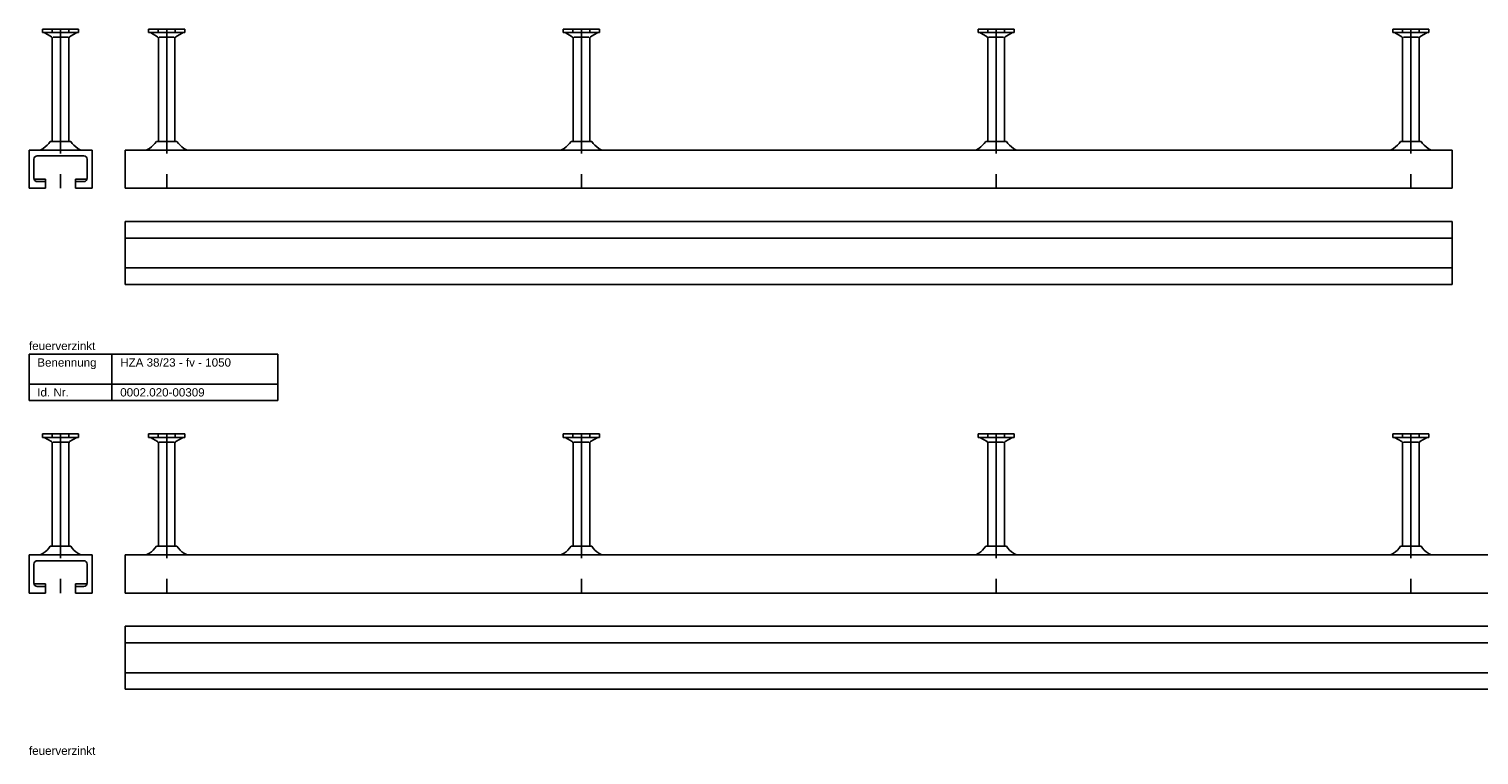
# Model space of a CAD drawing. Header units: millimetres. Extents: x -218 to 5910, y -4299 to 2743.
# Tile 17 of 21: x -218 to 656, y 542 to 979. Entities that reach past the tile are written whole.
import ezdxf

# ---------------------------------------------------------------- set-up
doc = ezdxf.new("R2010")
doc.units = ezdxf.units.MM
doc.header["$LTSCALE"] = 10
doc.linetypes.add('MITTE2', pattern=[1.125, 0.75, -0.125, 0.125, -0.125])
doc.layers.add('HALFEN', color=2, linetype='CONTINUOUS')
doc.styles.add('ARIAL50', font='ARIAL.TTF', dxfattribs={"height": 5})

msp = doc.modelspace()

# ---------------------------------------------------------------- linework, layer by layer
at = {"layer": 'HALFEN'}
for p, q in [((-209.66, 979.25), (-187.84, 979.25)), ((-209.66, 979.25), (-209.66, 977.05)), ((-203.84, 979.25), (-203.84, 977.05)), ((-193.66, 979.25), (-193.66, 977.05)), ((-187.84, 979.25), (-187.84, 977.05)), ((-145.66, 979.25), (-123.84, 979.25)), ((-145.66, 979.25), (-145.66, 977.05)), ((-139.84, 979.25), (-139.84, 977.05)), ((-129.66, 979.25), (-129.66, 977.05)), ((-123.84, 979.25), (-123.84, 977.05)), ((104.34, 979.25), (126.16, 979.25)), ((104.34, 979.25), (104.34, 977.05)), ((110.16, 979.25), (110.16, 977.05)), ((120.34, 979.25), (120.34, 977.05)), ((126.16, 979.25), (126.16, 977.05)), ((354.34, 979.25), (376.16, 979.25)), ((354.34, 979.25), (354.34, 977.05)), ((360.16, 979.25), (360.16, 977.05)), ((370.34, 979.25), (370.34, 977.05)), ((376.16, 979.25), (376.16, 977.05)), ((604.34, 979.25), (626.16, 979.25)), ((604.34, 979.25), (604.34, 977.05)), ((610.16, 979.25), (610.16, 977.05)), ((620.34, 979.25), (620.34, 977.05)), ((626.16, 979.25), (626.16, 977.05)), ((-209.66, 977.05), (-187.84, 977.05)), ((-204.25, 974.54), (-208.6, 977.05)), ((-203.75, 911.5), (-203.75, 973.67)), ((-194.24, 974.25), (-203.26, 974.25)), ((-193.75, 911.5), (-193.75, 973.67)), ((-193.25, 974.54), (-188.9, 977.05)), ((-145.66, 977.05), (-123.84, 977.05)), ((-140.25, 974.54), (-144.6, 977.05)), ((-139.75, 911.5), (-139.75, 973.67)), ((-130.24, 974.25), (-139.26, 974.25)), ((-129.75, 911.5), (-129.75, 973.67)), ((-129.25, 974.54), (-124.9, 977.05)), ((104.34, 977.05), (126.16, 977.05)), ((109.75, 974.54), (105.4, 977.05)), ((110.25, 911.5), (110.25, 973.67)), ((119.76, 974.25), (110.74, 974.25)), ((120.25, 911.5), (120.25, 973.67)), ((120.75, 974.54), (125.1, 977.05)), ((354.34, 977.05), (376.16, 977.05)), ((359.75, 974.54), (355.4, 977.05)), ((360.25, 911.5), (360.25, 973.67)), ((369.76, 974.25), (360.74, 974.25)), ((370.25, 911.5), (370.25, 973.67)), ((370.75, 974.54), (375.1, 977.05)), ((604.34, 977.05), (626.16, 977.05)), ((609.75, 974.54), (605.4, 977.05)), ((610.25, 911.5), (610.25, 973.67)), ((619.76, 974.25), (610.74, 974.25)), ((620.25, 911.5), (620.25, 973.67)), ((620.75, 974.54), (625.1, 977.05)), ((-204.96, 911.5), (-192.54, 911.5)), ((-140.96, 911.5), (-128.54, 911.5)), ((109.04, 911.5), (121.46, 911.5)), ((359.04, 911.5), (371.46, 911.5)), ((609.04, 911.5), (621.46, 911.5)), ((-179.75, 906.25), (-217.75, 906.25)), ((-217.75, 883.25), (-217.75, 906.25)), ((-214.75, 889.25), (-214.75, 900.75)), ((-184.75, 902.75), (-212.75, 902.75)), ((-182.75, 889.25), (-182.75, 900.75)), ((-179.75, 883.25), (-179.75, 906.25)), ((-159.75, 906.25), (640.25, 906.25)), ((-159.75, 883.25), (-159.75, 906.25)), ((640.25, 883.25), (640.25, 906.25)), ((-207.75, 883.25), (-217.75, 883.25)), ((-207.75, 888.75), (-214.69, 888.75)), ((-207.75, 887.25), (-212.75, 887.25)), ((-207.75, 883.25), (-207.75, 888.75)), ((-189.75, 883.25), (-189.75, 888.75)), ((-182.81, 888.75), (-189.75, 888.75)), ((-184.75, 887.25), (-189.75, 887.25)), ((-179.75, 883.25), (-189.75, 883.25)), ((-159.75, 883.25), (640.25, 883.25)), ((-159.75, 863.25), (640.25, 863.25)), ((-159.75, 863.25), (-159.75, 825.25)), ((640.25, 863.25), (640.25, 825.25)), ((-159.75, 853.25), (640.25, 853.25)), ((-159.75, 835.25), (640.25, 835.25)), ((-159.75, 825.25), (640.25, 825.25)), ((-217.75, 783.25), (-67.75, 783.25)), ((-217.75, 755.25), (-217.75, 783.25)), ((-167.75, 755.25), (-167.75, 783.25)), ((-67.75, 755.25), (-67.75, 783.25)), ((-217.75, 765.25), (-67.75, 765.25)), ((-217.75, 755.25), (-67.75, 755.25)), ((-209.66, 735.25), (-187.84, 735.25)), ((-209.66, 735.25), (-209.66, 733.05)), ((-203.84, 735.25), (-203.84, 733.05)), ((-193.66, 735.25), (-193.66, 733.05)), ((-187.84, 735.25), (-187.84, 733.05)), ((-145.66, 735.25), (-123.84, 735.25)), ((-145.66, 735.25), (-145.66, 733.05)), ((-139.84, 735.25), (-139.84, 733.05)), ((-129.66, 735.25), (-129.66, 733.05)), ((-123.84, 735.25), (-123.84, 733.05)), ((104.34, 735.25), (126.16, 735.25)), ((104.34, 735.25), (104.34, 733.05)), ((110.16, 735.25), (110.16, 733.05)), ((120.34, 735.25), (120.34, 733.05)), ((126.16, 735.25), (126.16, 733.05)), ((354.34, 735.25), (376.16, 735.25)), ((354.34, 735.25), (354.34, 733.05)), ((360.16, 735.25), (360.16, 733.05)), ((370.34, 735.25), (370.34, 733.05)), ((376.16, 735.25), (376.16, 733.05)), ((604.34, 735.25), (626.16, 735.25)), ((604.34, 735.25), (604.34, 733.05)), ((610.16, 735.25), (610.16, 733.05)), ((620.34, 735.25), (620.34, 733.05)), ((626.16, 735.25), (626.16, 733.05)), ((-209.66, 733.05), (-187.84, 733.05)), ((-204.25, 730.54), (-208.6, 733.05)), ((-203.75, 667.5), (-203.75, 729.67)), ((-194.24, 730.25), (-203.26, 730.25)), ((-193.75, 667.5), (-193.75, 729.67)), ((-193.25, 730.54), (-188.9, 733.05)), ((-145.66, 733.05), (-123.84, 733.05)), ((-140.25, 730.54), (-144.6, 733.05)), ((-139.75, 667.5), (-139.75, 729.67)), ((-130.24, 730.25), (-139.26, 730.25)), ((-129.75, 667.5), (-129.75, 729.67)), ((-129.25, 730.54), (-124.9, 733.05)), ((104.34, 733.05), (126.16, 733.05)), ((109.75, 730.54), (105.4, 733.05)), ((110.25, 667.5), (110.25, 729.67)), ((119.76, 730.25), (110.74, 730.25)), ((120.25, 667.5), (120.25, 729.67)), ((120.75, 730.54), (125.1, 733.05)), ((354.34, 733.05), (376.16, 733.05)), ((359.75, 730.54), (355.4, 733.05)), ((360.25, 667.5), (360.25, 729.67)), ((369.76, 730.25), (360.74, 730.25)), ((370.25, 667.5), (370.25, 729.67)), ((370.75, 730.54), (375.1, 733.05)), ((604.34, 733.05), (626.16, 733.05)), ((609.75, 730.54), (605.4, 733.05)), ((610.25, 667.5), (610.25, 729.67)), ((619.76, 730.25), (610.74, 730.25)), ((620.25, 667.5), (620.25, 729.67)), ((620.75, 730.54), (625.1, 733.05)), ((-204.96, 667.5), (-192.54, 667.5)), ((-140.96, 667.5), (-128.54, 667.5)), ((109.04, 667.5), (121.46, 667.5)), ((359.04, 667.5), (371.46, 667.5)), ((609.04, 667.5), (621.46, 667.5)), ((-179.75, 662.25), (-217.75, 662.25)), ((-217.75, 639.25), (-217.75, 662.25)), ((-214.75, 645.25), (-214.75, 656.75)), ((-184.75, 658.75), (-212.75, 658.75)), ((-182.75, 645.25), (-182.75, 656.75)), ((-179.75, 639.25), (-179.75, 662.25)), ((-159.75, 662.25), (890.25, 662.25)), ((-159.75, 639.25), (-159.75, 662.25)), ((-207.75, 639.25), (-217.75, 639.25)), ((-207.75, 644.75), (-214.69, 644.75)), ((-207.75, 643.25), (-212.75, 643.25)), ((-207.75, 639.25), (-207.75, 644.75)), ((-189.75, 639.25), (-189.75, 644.75)), ((-182.81, 644.75), (-189.75, 644.75)), ((-184.75, 643.25), (-189.75, 643.25)), ((-179.75, 639.25), (-189.75, 639.25)), ((-159.75, 639.25), (890.25, 639.25)), ((-159.75, 619.25), (890.25, 619.25)), ((-159.75, 619.25), (-159.75, 581.25)), ((-159.75, 609.25), (890.25, 609.25)), ((-159.75, 591.25), (890.25, 591.25)), ((-159.75, 581.25), (890.25, 581.25))]:
    msp.add_line(p, q, dxfattribs=at)
at = {"layer": 'HALFEN', "color": 1, "linetype": 'MITTE2', "ltscale": 10}
for p, q in [((-198.75, 979.25), (-198.75, 883.25)), ((-134.75, 979.25), (-134.75, 883.25)), ((115.25, 979.25), (115.25, 883.25)), ((365.25, 979.25), (365.25, 883.25)), ((615.25, 979.25), (615.25, 883.25)), ((-198.75, 735.25), (-198.75, 639.25)), ((-134.75, 735.25), (-134.75, 639.25)), ((115.25, 735.25), (115.25, 639.25)), ((365.25, 735.25), (365.25, 639.25)), ((615.25, 735.25), (615.25, 639.25))]:
    msp.add_line(p, q, dxfattribs=at)
at = {"layer": 'HALFEN'}
for centre, radius, start, end in [((-204.75, 973.67), 1, 0, 60), ((-192.75, 973.67), 1, 120, 180), ((-140.75, 973.67), 1, 0, 60), ((-128.75, 973.67), 1, 120, 180), ((109.25, 973.67), 1, 0, 60), ((121.25, 973.67), 1, 120, 180), ((359.25, 973.67), 1, 0, 60), ((371.25, 973.67), 1, 120, 180), ((609.25, 973.67), 1, 0, 60), ((621.25, 973.67), 1, 120, 180), ((-219.25, 921.5), 17.45, 305.34441, 325.01853), ((-178.25, 921.5), 17.45, 214.98147, 234.65559), ((-155.25, 921.5), 17.45, 305.34441, 325.01853), ((-114.25, 921.5), 17.45, 214.98147, 234.65559), ((94.75, 921.5), 17.45, 305.34441, 325.01853), ((135.75, 921.5), 17.45, 214.98147, 234.65559), ((344.75, 921.5), 17.45, 305.34441, 325.01853), ((385.75, 921.5), 17.45, 214.98147, 234.65559), ((594.75, 921.5), 17.45, 305.34441, 325.01853), ((635.75, 921.5), 17.45, 214.98147, 234.65559), ((-212.75, 900.75), 2, 90, 180), ((-212.36, 911.79), 5.54, 270, 305.34441), ((-185.14, 911.79), 5.54, 234.65559, 270), ((-184.75, 900.75), 2, 0, 90), ((-148.36, 911.79), 5.54, 270, 305.34441), ((-121.14, 911.79), 5.54, 234.65559, 270), ((101.64, 911.79), 5.54, 270, 305.34441), ((128.86, 911.79), 5.54, 234.65559, 270), ((351.64, 911.79), 5.54, 270, 305.34441), ((378.86, 911.79), 5.54, 234.65559, 270), ((601.64, 911.79), 5.54, 270, 305.34441), ((628.86, 911.79), 5.54, 234.65559, 270), ((-212.75, 889.25), 2, 180, 270), ((-184.75, 889.25), 2, 270, 0), ((-204.75, 729.67), 1, 0, 60), ((-192.75, 729.67), 1, 120, 180), ((-140.75, 729.67), 1, 0, 60), ((-128.75, 729.67), 1, 120, 180), ((109.25, 729.67), 1, 0, 60), ((121.25, 729.67), 1, 120, 180), ((359.25, 729.67), 1, 0, 60), ((371.25, 729.67), 1, 120, 180), ((609.25, 729.67), 1, 0, 60), ((621.25, 729.67), 1, 120, 180), ((-219.25, 677.5), 17.45, 305.34441, 325.01853), ((-178.25, 677.5), 17.45, 214.98147, 234.65559), ((-155.25, 677.5), 17.45, 305.34441, 325.01853), ((-114.25, 677.5), 17.45, 214.98147, 234.65559), ((94.75, 677.5), 17.45, 305.34441, 325.01853), ((135.75, 677.5), 17.45, 214.98147, 234.65559), ((344.75, 677.5), 17.45, 305.34441, 325.01853), ((385.75, 677.5), 17.45, 214.98147, 234.65559), ((594.75, 677.5), 17.45, 305.34441, 325.01853), ((635.75, 677.5), 17.45, 214.98147, 234.65559), ((-212.75, 656.75), 2, 90, 180), ((-212.36, 667.79), 5.54, 270, 305.34441), ((-185.14, 667.79), 5.54, 234.65559, 270), ((-184.75, 656.75), 2, 0, 90), ((-148.36, 667.79), 5.54, 270, 305.34441), ((-121.14, 667.79), 5.54, 234.65559, 270), ((101.64, 667.79), 5.54, 270, 305.34441), ((128.86, 667.79), 5.54, 234.65559, 270), ((351.64, 667.79), 5.54, 270, 305.34441), ((378.86, 667.79), 5.54, 234.65559, 270), ((601.64, 667.79), 5.54, 270, 305.34441), ((628.86, 667.79), 5.54, 234.65559, 270), ((-212.75, 645.25), 2, 180, 270), ((-184.75, 645.25), 2, 270, 0)]:
    msp.add_arc(centre, radius, start, end, dxfattribs=at)

# ---------------------------------------------------------------- texts
at = {"layer": 'HALFEN', "style": 'ARIAL50'}
for s, p in [('feuerverzinkt', (-217.75, 785.75)), ('Benennung', (-212.75, 775.75)), ('HZA 38/23 - fv - 1050', (-162.75, 775.75)), ('Id. Nr.', (-212.75, 757.75)), ('0002.020-00309', (-162.75, 757.75)), ('feuerverzinkt', (-217.75, 541.75))]:
    msp.add_text(s, height=5, dxfattribs=at).set_placement(p)

doc.saveas('drawing.dxf')
